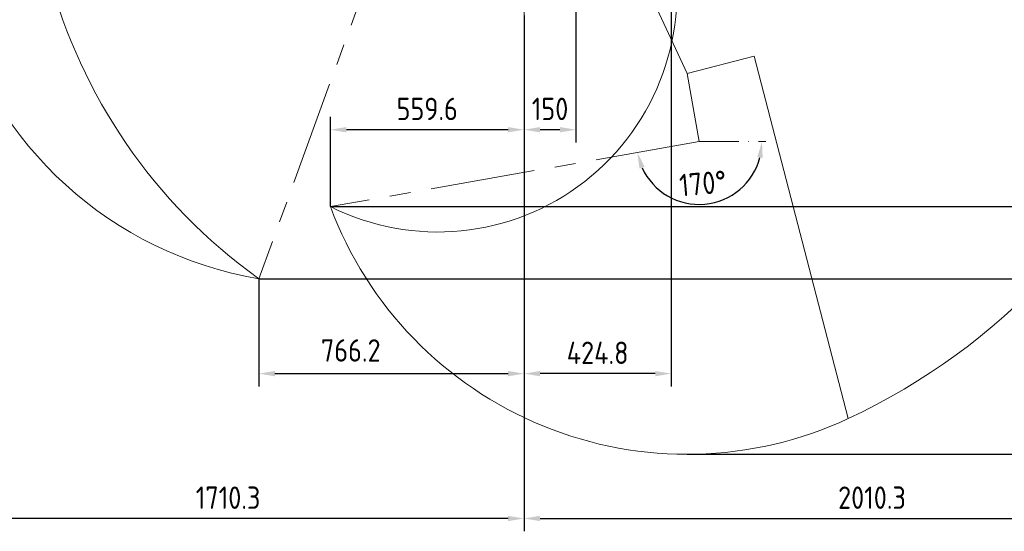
# Model space of a CAD drawing. Header units: millimetres. Extents: x 51337 to 61814, y -21781 to -12277.
# Tile 99 of 256: x 53616 to 56460, y -17379 to -15901. Entities that reach past the tile are written whole.
import ezdxf

# ---------------------------------------------------------------- set-up
doc = ezdxf.new("R2010")
doc.units = ezdxf.units.MM
doc.header["$LTSCALE"] = 0.3175
doc.linetypes.add('ACAD_ISO10W100', pattern=[18, 12, -3, 0, -3])
doc.linetypes.add('CENTER', pattern=[50.8, 31.75, -6.35, 6.35, -6.35])
for name, color, linetype, lineweight in [('7标注层', 4, 'Continuous', 13), ('cen', 2, 'CENTER', 18), ('sub', 1, 'Continuous', 18), ('中心线', 4, 'ACAD_ISO10W100', 20)]:
    doc.layers.add(name, color=color, linetype=linetype, lineweight=lineweight)
doc.styles.add('标准汉字', font='gbenor.shx', dxfattribs={"bigfont": 'gbcbig.shx'})
doc.dimstyles.new('M1：18.5', dxfattribs={"dimscale": 18.5, "dimtxt": 3.5, "dimasz": 2.5, "dimexe": 2, "dimexo": 0, "dimgap": 1.5, "dimtad": 1, "dimdec": 4, "dimdsep": 46, "dimtxsty": '标准汉字', "dimcen": 5, "dimdle": 5, "dimclrd": 1, "dimclre": 1, "dimclrt": 256, "dimadec": 4, "dimazin": 2, "dimtfac": 1, "dimtdec": 4, "dimtmove": 2, "dimatfit": 3, "dimfxl": 1, "dimfrac": 2, "dimtolj": 1, "dimarcsym": 0})

# ---------------------------------------------------------------- blocks, each defined once
blk = doc.blocks.new('*D8')
at = {"layer": '7标注层', "color": 1, "lineweight": -2, "ltscale": 30, "transparency": 16777216}
blk.add_arc((55222.9, -15367.2), 314.9, 303.4237, 81.5763, dxfattribs=at)
at = {"layer": '7标注层', "color": 1, "lineweight": 18, "transparency": 16777216}
for points in [[(55269.6, -15048.1), (55268.5, -15063.4), (55222.9, -15052.3)], [(55392.6, -15623.3), (55400.1, -15636.7), (55356, -15652.6)]]:
    blk.add_solid(points, dxfattribs=at)
at = {"layer": 'Defpoints', "color": 0, "lineweight": 18, "transparency": 16777216}
for p in [(55222.9, -14503.5), (55530.3, -15299.1), (55222.9, -15367.2), (55222.9, -15491.9), (55544.1, -16056)]:
    blk.add_point(p, dxfattribs=at)
at = {"layer": '7标注层', "transparency": 16777216, "insert": (55589, -15286), "char_height": 64.75, "attachment_point": 5, "rotation": 282.5, "style": '标准汉字'}
blk.add_mtext('\\A1;155%%d', dxfattribs=at)
blk = doc.blocks.new('*D15')
at = {"layer": '7标注层', "color": 1, "lineweight": -2, "ltscale": 30, "transparency": 16777216}
for p, q in [((55222.9, -15487.2), (55222.9, -16255.8)), ((55072.9, -15907.7), (55072.9, -16255.8)), ((55176.7, -16218.8), (55119.2, -16218.8))]:
    blk.add_line(p, q, dxfattribs=at)
at = {"layer": '7标注层', "color": 1, "lineweight": 18, "transparency": 16777216}
for points in [[(55119.2, -16211.1), (55119.2, -16226.5), (55072.9, -16218.8)], [(55176.7, -16226.5), (55176.7, -16211.1), (55222.9, -16218.8)]]:
    blk.add_solid(points, dxfattribs=at)
at = {"layer": 'Defpoints', "color": 0, "lineweight": 18, "transparency": 16777216}
for p in [(55222.9, -15487.2), (55072.9, -15907.7), (55072.9, -16218.8)]:
    blk.add_point(p, dxfattribs=at)
at = {"layer": '7标注层', "transparency": 16777216, "insert": (55147.9, -16158.7), "char_height": 64.75, "attachment_point": 5, "style": '标准汉字'}
blk.add_mtext('\\A1;150', dxfattribs=at)
blk = doc.blocks.new('*D23')
at = {"layer": '7标注层', "color": 1, "lineweight": -2, "ltscale": 30, "transparency": 16777216}
blk.add_arc((55578.9, -16253), 181.5, 204.6381, 345.3619, dxfattribs=at)
at = {"layer": '7标注层', "color": 1, "lineweight": 18, "transparency": 16777216}
for points in [[(55762.1, -16299.8), (55746.8, -16297.9), (55760.4, -16253)], [(55421.2, -16326.3), (55406.5, -16330.9), (55400.1, -16284.5)]]:
    blk.add_solid(points, dxfattribs=at)
at = {"layer": 'Defpoints', "color": 0, "lineweight": 18, "transparency": 16777216}
for p in [(55578.9, -16253), (55578.9, -16253), (55771.3, -16253), (54513.3, -16440.9), (55594.7, -16433.8)]:
    blk.add_point(p, dxfattribs=at)
at = {"layer": '7标注层', "transparency": 16777216, "insert": (55589.4, -16373.9), "char_height": 64.75, "attachment_point": 5, "rotation": 5, "style": '标准汉字'}
blk.add_mtext('\\A1;170%%d', dxfattribs=at)
blk = doc.blocks.new('*D25')
at = {"layer": '7标注层', "color": 1, "lineweight": -2, "ltscale": 30, "transparency": 16777216}
for p, q in [((57083.3, -15367.2), (57415.2, -15367.2)), ((57378.2, -15413.5), (57378.2, -16394.6)), ((54513.3, -16440.9), (57415.2, -16440.9))]:
    blk.add_line(p, q, dxfattribs=at)
at = {"layer": '7标注层', "color": 1, "lineweight": 18, "transparency": 16777216}
for points in [[(57385.9, -15413.5), (57370.5, -15413.5), (57378.2, -15367.2)], [(57370.5, -16394.6), (57385.9, -16394.6), (57378.2, -16440.9)]]:
    blk.add_solid(points, dxfattribs=at)
at = {"layer": 'Defpoints', "color": 0, "lineweight": 18, "transparency": 16777216}
for p in [(57083.3, -15367.2), (54513.3, -16440.9), (57378.2, -16440.9)]:
    blk.add_point(p, dxfattribs=at)
at = {"layer": '7标注层', "transparency": 16777216, "insert": (57318.1, -15904), "char_height": 64.75, "attachment_point": 5, "rotation": 90, "style": '标准汉字'}
blk.add_mtext('\\A1;1073.6', dxfattribs=at)
blk = doc.blocks.new('*D26')
at = {"layer": '7标注层', "color": 1, "lineweight": -2, "ltscale": 30, "transparency": 16777216}
for p, q in [((57083.3, -15367.2), (57572.1, -15367.2)), ((57535.1, -16602.8), (57535.1, -15413.5)), ((54306.7, -16649.1), (57572.1, -16649.1))]:
    blk.add_line(p, q, dxfattribs=at)
at = {"layer": '7标注层', "color": 1, "lineweight": 18, "transparency": 16777216}
for points in [[(57542.8, -15413.5), (57527.4, -15413.5), (57535.1, -15367.2)], [(57527.4, -16602.8), (57542.8, -16602.8), (57535.1, -16649.1)]]:
    blk.add_solid(points, dxfattribs=at)
at = {"layer": 'Defpoints', "color": 0, "lineweight": 18, "transparency": 16777216}
for p in [(57083.3, -15367.2), (57535.1, -15367.2), (54306.7, -16649.1)]:
    blk.add_point(p, dxfattribs=at)
at = {"layer": '7标注层', "transparency": 16777216, "insert": (57475, -16008.1), "char_height": 64.75, "attachment_point": 5, "rotation": 90, "style": '标准汉字'}
blk.add_mtext('\\A1;1281.9', dxfattribs=at)
blk = doc.blocks.new('*D27')
at = {"layer": '7标注层', "color": 1, "lineweight": -2, "ltscale": 30, "transparency": 16777216}
for p, q in [((57083.3, -15367.2), (57707.4, -15367.2)), ((57670.4, -15413.5), (57670.4, -17110.1)), ((55544.1, -17156.3), (57707.4, -17156.3))]:
    blk.add_line(p, q, dxfattribs=at)
at = {"layer": '7标注层', "color": 1, "lineweight": 18, "transparency": 16777216}
for points in [[(57678.1, -15413.5), (57662.7, -15413.5), (57670.4, -15367.2)], [(57662.7, -17110.1), (57678.1, -17110.1), (57670.4, -17156.3)]]:
    blk.add_solid(points, dxfattribs=at)
at = {"layer": 'Defpoints', "color": 0, "lineweight": 18, "transparency": 16777216}
for p in [(57083.3, -15367.2), (55544.1, -17156.3), (57670.4, -17156.3)]:
    blk.add_point(p, dxfattribs=at)
at = {"layer": '7标注层', "transparency": 16777216, "insert": (57610.3, -16261.8), "char_height": 64.75, "attachment_point": 5, "rotation": 90, "style": '标准汉字'}
blk.add_mtext('\\A1;1789.1', dxfattribs=at)
blk = doc.blocks.new('*D28')
at = {"layer": '7标注层', "color": 1, "lineweight": -2, "ltscale": 30, "transparency": 16777216}
for p, q in [((55072.9, -15907.7), (55072.9, -16255.8)), ((54513.3, -16440.9), (54513.3, -16181.8)), ((55026.7, -16218.8), (54559.6, -16218.8))]:
    blk.add_line(p, q, dxfattribs=at)
at = {"layer": '7标注层', "color": 1, "lineweight": 18, "transparency": 16777216}
for points in [[(54559.6, -16211.1), (54559.6, -16226.5), (54513.3, -16218.8)], [(55026.7, -16226.5), (55026.7, -16211.1), (55072.9, -16218.8)]]:
    blk.add_solid(points, dxfattribs=at)
at = {"layer": 'Defpoints', "color": 0, "lineweight": 18, "transparency": 16777216}
for p in [(55072.9, -15907.7), (54513.3, -16218.8), (54513.3, -16440.9)]:
    blk.add_point(p, dxfattribs=at)
at = {"layer": '7标注层', "transparency": 16777216, "insert": (54793.1, -16158.7), "char_height": 64.75, "attachment_point": 5, "style": '标准汉字'}
blk.add_mtext('\\A1;559.6', dxfattribs=at)
blk = doc.blocks.new('*D29')
at = {"layer": '7标注层', "color": 1, "lineweight": -2, "ltscale": 30, "transparency": 16777216}
for p, q in [((53362.6, -15367.2), (53362.6, -17378.7)), ((55072.9, -15907.7), (55072.9, -17378.7)), ((55026.7, -17341.7), (53408.9, -17341.7))]:
    blk.add_line(p, q, dxfattribs=at)
at = {"layer": '7标注层', "color": 1, "lineweight": 18, "transparency": 16777216}
for points in [[(53408.9, -17334), (53408.9, -17349.4), (53362.6, -17341.7)], [(55026.7, -17349.4), (55026.7, -17334), (55072.9, -17341.7)]]:
    blk.add_solid(points, dxfattribs=at)
at = {"layer": 'Defpoints', "color": 0, "lineweight": 18, "transparency": 16777216}
for p in [(53362.6, -15367.2), (55072.9, -15907.7), (53362.6, -17341.7)]:
    blk.add_point(p, dxfattribs=at)
at = {"layer": '7标注层', "transparency": 16777216, "insert": (54217.8, -17281.6), "char_height": 64.75, "attachment_point": 5, "style": '标准汉字'}
blk.add_mtext('\\A1;1710.3', dxfattribs=at)
blk = doc.blocks.new('*D30')
at = {"layer": '7标注层', "color": 1, "lineweight": -2, "ltscale": 30, "transparency": 16777216}
for p, q in [((55072.9, -15907.7), (55072.9, -16960.3)), ((54306.7, -16649.1), (54306.7, -16960.3)), ((54353, -16923.3), (55026.7, -16923.3))]:
    blk.add_line(p, q, dxfattribs=at)
at = {"layer": '7标注层', "color": 1, "lineweight": 18, "transparency": 16777216}
for points in [[(54353, -16915.6), (54353, -16931), (54306.7, -16923.3)], [(55026.7, -16931), (55026.7, -16915.6), (55072.9, -16923.3)]]:
    blk.add_solid(points, dxfattribs=at)
at = {"layer": 'Defpoints', "color": 0, "lineweight": 18, "transparency": 16777216}
for p in [(55072.9, -15907.7), (54306.7, -16649.1), (55072.9, -16923.3)]:
    blk.add_point(p, dxfattribs=at)
at = {"layer": '7标注层', "transparency": 16777216, "insert": (54572.2, -16856.3), "char_height": 64.75, "attachment_point": 5, "style": '标准汉字'}
blk.add_mtext('\\A1;766.2', dxfattribs=at)
blk = doc.blocks.new('*D31')
at = {"layer": '7标注层', "color": 1, "lineweight": -2, "ltscale": 30, "transparency": 16777216}
for p, q in [((57083.3, -15367.2), (57083.3, -17378.7)), ((55072.9, -15907.7), (55072.9, -17378.7)), ((55119.2, -17341.7), (57037, -17341.7))]:
    blk.add_line(p, q, dxfattribs=at)
at = {"layer": '7标注层', "color": 1, "lineweight": 18, "transparency": 16777216}
for points in [[(55119.2, -17334), (55119.2, -17349.4), (55072.9, -17341.7)], [(57037, -17349.4), (57037, -17334), (57083.3, -17341.7)]]:
    blk.add_solid(points, dxfattribs=at)
at = {"layer": 'Defpoints', "color": 0, "lineweight": 18, "transparency": 16777216}
for p in [(57083.3, -15367.2), (55072.9, -15907.7), (57083.3, -17341.7)]:
    blk.add_point(p, dxfattribs=at)
at = {"layer": '7标注层', "transparency": 16777216, "insert": (56078.1, -17281.6), "char_height": 64.75, "attachment_point": 5, "style": '标准汉字'}
blk.add_mtext('\\A1;2010.3', dxfattribs=at)
blk = doc.blocks.new('*D32')
at = {"layer": '7标注层', "color": 1, "lineweight": -2, "ltscale": 30, "transparency": 16777216}
for p, q in [((55497.9, -15672.6), (55497.9, -16960.3)), ((55073.1, -15889.2), (55073.1, -16960.3)), ((55451.7, -16923.3), (55119.3, -16923.3))]:
    blk.add_line(p, q, dxfattribs=at)
at = {"layer": '7标注层', "color": 1, "lineweight": 18, "transparency": 16777216}
for points in [[(55119.3, -16915.6), (55119.3, -16931), (55073.1, -16923.3)], [(55451.7, -16931), (55451.7, -16915.6), (55497.9, -16923.3)]]:
    blk.add_solid(points, dxfattribs=at)
at = {"layer": 'Defpoints', "color": 0, "lineweight": 18, "transparency": 16777216}
for p in [(55497.9, -15672.6), (55073.1, -15889.2), (55073.1, -16923.3)]:
    blk.add_point(p, dxfattribs=at)
at = {"layer": '7标注层', "transparency": 16777216, "insert": (55285.5, -16863.1), "char_height": 64.75, "attachment_point": 5, "style": '标准汉字'}
blk.add_mtext('\\A1;424.8', dxfattribs=at)

msp = doc.modelspace()

# ---------------------------------------------------------------- linework, layer by layer
at = {"layer": 'cen', "ltscale": 30}
for p, q in [((54676.77935, -15632.31434), (54306.71356, -16649.06176)), ((55544.13434, -16056.00175), (55578.86397, -16252.96331)), ((55578.86397, -16252.96331), (54513.30198, -16440.85063))]:
    msp.add_line(p, q, dxfattribs=at)
at = {"layer": 'sub', "color": 4, "ltscale": 30}
for p, q in [((55222.94446, -15367.20784), (55544.13434, -16056.00175)), ((55544.13434, -16056.00175), (55737.73982, -16005.83287)), ((55737.73982, -16005.83287), (56009.15348, -17053.23853))]:
    msp.add_line(p, q, dxfattribs=at)
for centre, radius, start, end in [((55222.94446, -15367.20784), 1860.32904, 295, 195), ((55222.94446, -15367.20784), 1575.63591, 155.55605208, 234.44394792), ((54823.21592, -15822.95312), 691.2626, 243.36339514, 12.56076611), ((54488.84083, -15563.91031), 1100.32904, 195, 260.47251369), ((55544.13434, -16056.00175), 1100.32904, 200.47251369, 295)]:
    msp.add_arc(centre, radius, start, end, dxfattribs=at)
at = {"layer": '中心线', "ltscale": 30}
for p, q in [((55072.94446, -15625.03962), (55072.94446, -15907.72769)), ((55578.86397, -16252.96331), (55771.25539, -16252.96331))]:
    msp.add_line(p, q, dxfattribs=at)

# ---------------------------------------------------------------- dimensions: what is measured, and where the dimension line sits
at = {"layer": '7标注层', "ltscale": 30}
for base, line1, line2, picture, middle in [((55530.34559, -15299.05865), ((55222.94446, -15367.20784), (55544.13434, -16056.00175)), ((55222.94446, -15491.86799), (55222.94446, -14503.48288)), '*D8', (55589.04539, -15286.04521)), ((55594.68474, -16433.79555), ((55578.86397, -16252.96331), (54513.30198, -16440.85063)), ((55578.86397, -16252.96331), (55771.25539, -16252.96331)), '*D23', (55589.4445, -16373.89934))]:
    dim = msp.add_angular_dim_2l(base=base, line1=line1, line2=line2, dimstyle='M1：18.5', override={"dimtad": 1, "dimtih": 0, "dimtoh": 0, "dimsah": 1, "dimtzin": 8}, dxfattribs=at)
    dim.commit()
    dim.dimension.update_dxf_attribs({"geometry": picture, "text_midpoint": middle})
for base, p1, p2, override, picture, middle in [((53362.61542, -17341.73449), (55072.94446, -15907.72769), (53362.61542, -15367.20784), {"dimdec": 1, "dimsah": 1, "dimtzin": 8}, '*D29', (54217.77994, -17281.60949)), ((57083.2735, -17341.73449), (55072.94446, -15907.72769), (57083.2735, -15367.20784), {"dimdec": 1, "dimsah": 1, "dimtzin": 8}, '*D31', (56078.10898, -17281.60949)), ((55072.94446, -16218.77652), (55222.94446, -15487.20783), (55072.94446, -15907.72769), {"dimsah": 1, "dimtzin": 8}, '*D15', (55147.94446, -16158.65152)), ((55073.09289, -16923.26584), (55497.93377, -15672.62084), (55073.09289, -15889.20784), {"dimdec": 1, "dimsah": 1, "dimtzin": 8}, '*D32', (55285.51333, -16863.14084)), ((54513.30198, -16218.77652), (55072.94446, -15907.72769), (54513.30198, -16440.85063), {"dimgap": 1.5, "dimtad": 1, "dimjust": 0, "dimdec": 1, "dimlfac": 1, "dimpost": '<>', "dimsah": 1, "dimse1": 0, "dimse2": 0, "dimsd1": 0, "dimsd2": 0, "dimtofl": 1, "dimfrac": 0, "dimtzin": 8}, '*D28', (54793.12322, -16158.65152))]:
    dim = msp.add_linear_dim(base=base, p1=p1, p2=p2, dimstyle='M1：18.5', override=override, dxfattribs=at)
    dim.commit()
    dim.dimension.update_dxf_attribs({"geometry": picture, "text_midpoint": middle})
for base, p1, p2, angle, picture, middle in [((57535.11732, -15367.20784), (54306.71356, -16649.06176), (57083.2735, -15367.20784), 90, '*D26', (57474.99232, -16008.1348)), ((57378.23406, -16440.85063), (57083.2735, -15367.20784), (54513.30198, -16440.85063), 270, '*D25', (57318.10906, -15904.02924)), ((57670.391, -17156.3308), (57083.2735, -15367.20784), (55544.13434, -17156.3308), 270, '*D27', (57610.266, -16261.76932))]:
    dim = msp.add_linear_dim(base=base, p1=p1, p2=p2, angle=angle, dimstyle='M1：18.5', override={"dimdec": 1, "dimsah": 1, "dimtzin": 8}, dxfattribs=at)
    dim.commit()
    dim.dimension.update_dxf_attribs({"geometry": picture, "text_midpoint": middle})
dim = msp.add_linear_dim(base=(55072.94446, -16923.26584), p1=(54306.71356, -16649.06176), p2=(55072.94446, -15907.72769), dimstyle='M1：18.5', override={"dimdec": 1, "dimsah": 1}, dxfattribs=at)
dim.commit()
dim.dimension.update_dxf_attribs({"geometry": '*D30', "text_midpoint": (54572.16478, -16856.27097), "dimtype": 160})

doc.saveas('drawing.dxf')
